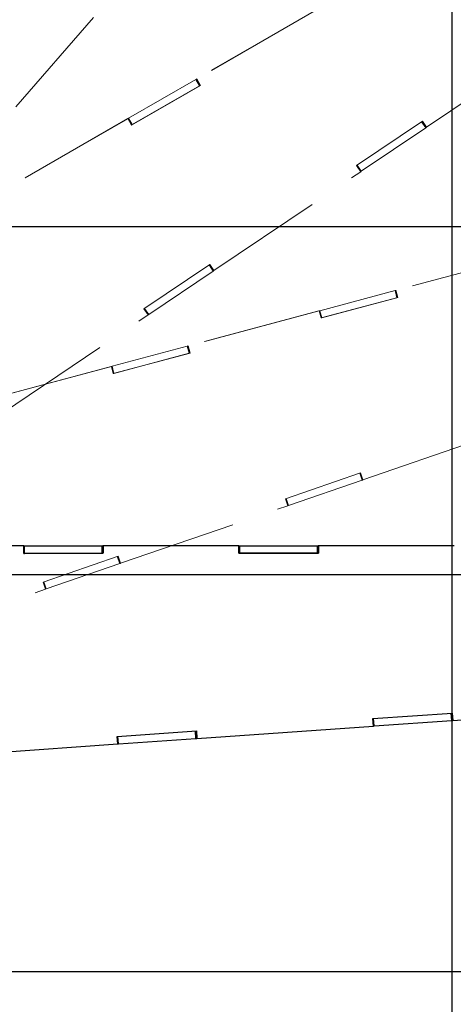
# Paper-space layout 'Sheet6' of a CAD drawing. Header units: inches. Extents: x 0.1 to 16.9, y 0.1 to 10.9.
# Tile 7 of 12: x 8.1 to 9, y 6.6 to 8.6. Entities that reach past the tile are written whole.
import ezdxf

# ---------------------------------------------------------------- set-up
doc = ezdxf.new("R2010")
doc.units = ezdxf.units.IN
doc.header["$MEASUREMENT"] = 0
doc.linetypes.add('PHANTOM', pattern=[0.5, 0.25, -0.05, 0.05, -0.05, 0.05, -0.05])
doc.layers.add('FORMAT', color=7, linetype='Continuous')
doc.styles.add('SLDTEXTSTYLE0', font='TXT', dxfattribs={"width": 0.75})
doc.dimstyles.new('SLDDIMSTYLE17', dxfattribs={"dimtxt": 0.104167, "dimasz": 0.13, "dimexe": 0, "dimexo": 0.0625, "dimgap": 0.026042, "dimtad": 0, "dimtih": 1, "dimtoh": 1, "dimdec": 0, "dimlfac": 12, "dimrnd": 1e-09, "dimzin": 12, "dimdsep": 46, "dimtxsty": 'SLDTEXTSTYLE0', "dimsah": 1, "dimcen": 0.09, "dimadec": 0, "dimazin": 3, "dimtfac": 1, "dimtdec": 0, "dimtofl": 0, "dimtmove": 0, "dimatfit": 3, "dimfxl": 1, "dimfrac": 2, "dimtolj": 1, "dimtzin": 12, "dimarcsym": 0})

# ---------------------------------------------------------------- blocks, each defined once
blk = doc.blocks.new('_D_95')
at = {"layer": 'FORMAT', "color": 7}
for p, q in [((10.4513, 6.5793), (10.4513, 1.6063)), ((6.9637, 3.1813), (6.9637, 1.6063)), ((8.4183, 1.8835), (8.3866, 1.8835)), ((8.3866, 1.8835), (8.3866, 1.7179)), ((8.7262, 1.8835), (8.7579, 1.8835)), ((8.7579, 1.8835), (8.7579, 1.7179)), ((6.9637, 1.7313), (8.299, 1.7313)), ((10.4513, 1.7313), (8.8455, 1.7313)), ((8.3866, 1.7179), (8.4183, 1.7179)), ((8.7579, 1.7179), (8.7262, 1.7179))]:
    blk.add_line(p, q, dxfattribs=at)
for points in [[(6.9637, 1.7313), (7.0937, 1.7113), (7.0937, 1.7513)], [(10.4513, 1.7313), (10.3213, 1.7513), (10.3213, 1.7113)]]:
    blk.add_solid(points, dxfattribs=at)
at = {"layer": 'FORMAT', "color": 7, "char_height": 0.10417, "attachment_point": 1, "style": 'SLDTEXTSTYLE0'}
for s, insert in [('1063', (8.4183, 1.8522)), ('42', (8.4953, 1.6922))]:
    blk.add_mtext(s, dxfattribs=dict(at, insert=insert))
blk = doc.blocks.new('_D_96')
at = {"layer": 'FORMAT', "color": 7}
for p, q in [((10.1589, 7.4175), (10.1589, 2.0489)), ((6.9637, 3.1813), (6.9637, 2.0489)), ((8.2115, 2.3261), (8.1798, 2.3261)), ((8.1798, 2.3261), (8.1798, 2.1606)), ((8.4424, 2.3261), (8.4741, 2.3261)), ((8.4741, 2.3261), (8.4741, 2.1606)), ((6.9637, 2.1739), (8.0922, 2.1739)), ((10.1589, 2.1739), (8.5617, 2.1739)), ((8.1798, 2.1606), (8.2115, 2.1606)), ((8.4741, 2.1606), (8.4424, 2.1606))]:
    blk.add_line(p, q, dxfattribs=at)
for points in [[(6.9637, 2.1739), (7.0937, 2.1539), (7.0937, 2.1939)], [(10.1589, 2.1739), (10.0289, 2.1939), (10.0289, 2.1539)]]:
    blk.add_solid(points, dxfattribs=at)
at = {"layer": 'FORMAT', "color": 7, "char_height": 0.10417, "attachment_point": 1, "style": 'SLDTEXTSTYLE0'}
for s, insert in [('974', (8.2115, 2.2949)), ('38', (8.25, 2.1349))]:
    blk.add_mtext(s, dxfattribs=dict(at, insert=insert))
blk = doc.blocks.new('_D_97')
at = {"layer": 'FORMAT', "color": 7}
for p, q in [((9.6593, 8.152), (9.6593, 2.4485)), ((6.9637, 3.1813), (6.9637, 2.4485)), ((8.0037, 2.7257), (7.972, 2.7257)), ((7.972, 2.7257), (7.972, 2.5602)), ((8.2346, 2.7257), (8.2663, 2.7257)), ((8.2663, 2.7257), (8.2663, 2.5602)), ((6.9637, 2.5735), (7.8844, 2.5735)), ((7.972, 2.5602), (8.0037, 2.5602)), ((8.2663, 2.5602), (8.2346, 2.5602)), ((9.6593, 2.5735), (8.3539, 2.5735))]:
    blk.add_line(p, q, dxfattribs=at)
for points in [[(6.9637, 2.5735), (7.0937, 2.5535), (7.0937, 2.5935)], [(9.6593, 2.5735), (9.5293, 2.5935), (9.5293, 2.5535)]]:
    blk.add_solid(points, dxfattribs=at)
at = {"layer": 'FORMAT', "color": 7, "char_height": 0.10417, "attachment_point": 1, "style": 'SLDTEXTSTYLE0'}
for s, insert in [('822', (8.0037, 2.6944)), ('32', (8.0422, 2.5344))]:
    blk.add_mtext(s, dxfattribs=dict(at, insert=insert))
blk = doc.blocks.new('_D_98')
at = {"layer": 'FORMAT', "color": 7}
for p, q in [((8.9867, 8.7322), (8.9867, 2.8494)), ((6.9637, 3.1813), (6.9637, 2.8494)), ((7.812, 3.1266), (7.7803, 3.1266)), ((7.7803, 3.1266), (7.7803, 2.9611)), ((8.0429, 3.1266), (8.0746, 3.1266)), ((8.0746, 3.1266), (8.0746, 2.9611)), ((6.9637, 2.9744), (7.6927, 2.9744)), ((8.9867, 2.9744), (8.1622, 2.9744)), ((7.7803, 2.9611), (7.812, 2.9611)), ((8.0746, 2.9611), (8.0429, 2.9611))]:
    blk.add_line(p, q, dxfattribs=at)
for points in [[(6.9637, 2.9744), (7.0937, 2.9544), (7.0937, 2.9944)], [(8.9867, 2.9744), (8.8567, 2.9944), (8.8567, 2.9544)]]:
    blk.add_solid(points, dxfattribs=at)
at = {"layer": 'FORMAT', "color": 7, "char_height": 0.10417, "attachment_point": 1, "style": 'SLDTEXTSTYLE0'}
for s, insert in [('617', (7.812, 3.0954)), ('24', (7.8505, 2.9354))]:
    blk.add_mtext(s, dxfattribs=dict(at, insert=insert))
blk = doc.blocks.new('_D_99')
at = {"layer": 'FORMAT', "color": 7}
for p, q in [((10.5013, 6.6293), (11.3284, 6.6293)), ((11.2034, 6.6293), (11.2034, 5.2015)), ((11.088, 5.1804), (11.0563, 5.1804)), ((11.0563, 5.1804), (11.0563, 5.0149)), ((11.3189, 5.1804), (11.3505, 5.1804)), ((11.3505, 5.1804), (11.3505, 5.0149)), ((11.0563, 5.0149), (11.088, 5.0149)), ((11.3505, 5.0149), (11.3189, 5.0149)), ((11.2034, 3.4396), (11.2034, 4.8549)), ((7.1804, 3.4396), (11.3284, 3.4396))]:
    blk.add_line(p, q, dxfattribs=at)
for points in [[(11.2034, 6.6293), (11.1834, 6.4993), (11.2234, 6.4993)], [(11.2034, 3.4396), (11.2234, 3.5696), (11.1834, 3.5696)]]:
    blk.add_solid(points, dxfattribs=at)
at = {"layer": 'FORMAT', "color": 7, "char_height": 0.10417, "attachment_point": 1, "style": 'SLDTEXTSTYLE0'}
for s, insert in [('972', (11.088, 5.1492)), ('38', (11.1264, 4.9891))]:
    blk.add_mtext(s, dxfattribs=dict(at, insert=insert))
blk = doc.blocks.new('_D_100')
at = {"layer": 'FORMAT', "color": 7}
for p, q in [((10.2089, 7.4675), (11.8008, 7.4675)), ((11.6758, 7.4675), (11.6758, 5.5757)), ((11.5219, 5.5545), (11.4902, 5.5545)), ((11.4902, 5.5545), (11.4902, 5.389)), ((11.8298, 5.5545), (11.8615, 5.5545)), ((11.8615, 5.5545), (11.8615, 5.389)), ((11.4902, 5.389), (11.5219, 5.389)), ((11.8615, 5.389), (11.8298, 5.389)), ((11.6758, 3.4396), (11.6758, 5.229)), ((7.1804, 3.4396), (11.8008, 3.4396))]:
    blk.add_line(p, q, dxfattribs=at)
for points in [[(11.6758, 7.4675), (11.6558, 7.3375), (11.6958, 7.3375)], [(11.6758, 3.4396), (11.6958, 3.5696), (11.6558, 3.5696)]]:
    blk.add_solid(points, dxfattribs=at)
at = {"layer": 'FORMAT', "color": 7, "char_height": 0.10417, "attachment_point": 1, "style": 'SLDTEXTSTYLE0'}
for s, insert in [('1228', (11.5219, 5.5233)), ('48', (11.5989, 5.3633))]:
    blk.add_mtext(s, dxfattribs=dict(at, insert=insert))
blk = doc.blocks.new('_D_101')
at = {"layer": 'FORMAT', "color": 7}
for p, q in [((9.7093, 8.202), (12.2733, 8.202)), ((12.1483, 8.202), (12.1483, 6.0052)), ((11.9944, 5.984), (11.9627, 5.984)), ((11.9627, 5.984), (11.9627, 5.8185)), ((12.3022, 5.984), (12.3339, 5.984)), ((12.3339, 5.984), (12.3339, 5.8185)), ((11.9627, 5.8185), (11.9944, 5.8185)), ((12.3339, 5.8185), (12.3022, 5.8185)), ((12.1483, 3.4396), (12.1483, 5.6585)), ((7.1804, 3.4396), (12.2733, 3.4396))]:
    blk.add_line(p, q, dxfattribs=at)
for points in [[(12.1483, 8.202), (12.1283, 8.072), (12.1683, 8.072)], [(12.1483, 3.4396), (12.1683, 3.5696), (12.1283, 3.5696)]]:
    blk.add_solid(points, dxfattribs=at)
at = {"layer": 'FORMAT', "color": 7, "char_height": 0.10417, "attachment_point": 1, "style": 'SLDTEXTSTYLE0'}
for s, insert in [('1452', (11.9944, 5.9528)), ('57', (12.0713, 5.7928))]:
    blk.add_mtext(s, dxfattribs=dict(at, insert=insert))
blk = doc.blocks.new('_D_102')
at = {"layer": 'FORMAT', "color": 7}
for p, q in [((9.0367, 8.7822), (12.7457, 8.7822)), ((12.6207, 8.7822), (12.6207, 6.4717)), ((12.4668, 6.4506), (12.4351, 6.4506)), ((12.4351, 6.4506), (12.4351, 6.2851)), ((12.7747, 6.4506), (12.8063, 6.4506)), ((12.8063, 6.4506), (12.8063, 6.2851)), ((12.4351, 6.2851), (12.4668, 6.2851)), ((12.8063, 6.2851), (12.7747, 6.2851)), ((12.6207, 3.4396), (12.6207, 6.1251)), ((7.1804, 3.4396), (12.7457, 3.4396))]:
    blk.add_line(p, q, dxfattribs=at)
for points in [[(12.6207, 8.7822), (12.6007, 8.6522), (12.6407, 8.6522)], [(12.6207, 3.4396), (12.6407, 3.5696), (12.6007, 3.5696)]]:
    blk.add_solid(points, dxfattribs=at)
at = {"layer": 'FORMAT', "color": 7, "char_height": 0.10417, "attachment_point": 1, "style": 'SLDTEXTSTYLE0'}
for s, insert in [('1628', (12.4668, 6.4194)), ('64', (12.5438, 6.2594))]:
    blk.add_mtext(s, dxfattribs=dict(at, insert=insert))
blk = doc.blocks.new('_D_103')
at = {"layer": 'FORMAT', "color": 7}
for p, q in [((10.4013, 6.6293), (5.6094, 6.6293)), ((5.7344, 6.6293), (5.7344, 5.8107)), ((5.6189, 5.7896), (5.5873, 5.7896)), ((5.5873, 5.7896), (5.5873, 5.6241)), ((5.8498, 5.7896), (5.8815, 5.7896)), ((5.8815, 5.7896), (5.8815, 5.6241)), ((5.5873, 5.6241), (5.6189, 5.6241)), ((5.8815, 5.6241), (5.8498, 5.6241)), ((5.7344, 4.7417), (5.7344, 5.4641)), ((6.7523, 4.7417), (5.6094, 4.7417))]:
    blk.add_line(p, q, dxfattribs=at)
for points in [[(5.7344, 6.6293), (5.7144, 6.4993), (5.7544, 6.4993)], [(5.7344, 4.7417), (5.7544, 4.8717), (5.7144, 4.8717)]]:
    blk.add_solid(points, dxfattribs=at)
at = {"layer": 'FORMAT', "color": 7, "char_height": 0.10417, "attachment_point": 1, "style": 'SLDTEXTSTYLE0'}
for s, insert in [('575', (5.6189, 5.7584)), ('23', (5.6574, 5.5983))]:
    blk.add_mtext(s, dxfattribs=dict(at, insert=insert))
blk = doc.blocks.new('_D_104')
at = {"layer": 'FORMAT', "color": 7}
for p, q in [((10.1089, 7.4675), (5.1791, 7.4675)), ((5.3041, 7.4675), (5.3041, 6.2068)), ((5.1887, 6.1857), (5.157, 6.1857)), ((5.157, 6.1857), (5.157, 6.0202)), ((5.4196, 6.1857), (5.4513, 6.1857)), ((5.4513, 6.1857), (5.4513, 6.0202)), ((5.157, 6.0202), (5.1887, 6.0202)), ((5.4513, 6.0202), (5.4196, 6.0202)), ((5.3041, 4.7417), (5.3041, 5.8602)), ((6.7523, 4.7417), (5.1791, 4.7417))]:
    blk.add_line(p, q, dxfattribs=at)
for points in [[(5.3041, 7.4675), (5.2841, 7.3375), (5.3241, 7.3375)], [(5.3041, 4.7417), (5.3241, 4.8717), (5.2841, 4.8717)]]:
    blk.add_solid(points, dxfattribs=at)
at = {"layer": 'FORMAT', "color": 7, "char_height": 0.10417, "attachment_point": 1, "style": 'SLDTEXTSTYLE0'}
for s, insert in [('831', (5.1887, 6.1544)), ('33', (5.2272, 5.9944))]:
    blk.add_mtext(s, dxfattribs=dict(at, insert=insert))
blk = doc.blocks.new('_D_105')
at = {"layer": 'FORMAT', "color": 7}
for p, q in [((9.6093, 8.202), (4.7335, 8.202)), ((4.8585, 8.202), (4.8585, 6.5895)), ((4.7045, 6.5684), (4.6728, 6.5684)), ((4.6728, 6.5684), (4.6728, 6.4029)), ((5.0124, 6.5684), (5.0441, 6.5684)), ((5.0441, 6.5684), (5.0441, 6.4029)), ((4.6728, 6.4029), (4.7045, 6.4029)), ((5.0441, 6.4029), (5.0124, 6.4029)), ((4.8585, 4.7417), (4.8585, 6.2429)), ((6.7523, 4.7417), (4.7335, 4.7417))]:
    blk.add_line(p, q, dxfattribs=at)
for points in [[(4.8585, 8.202), (4.8385, 8.072), (4.8785, 8.072)], [(4.8585, 4.7417), (4.8785, 4.8717), (4.8385, 4.8717)]]:
    blk.add_solid(points, dxfattribs=at)
at = {"layer": 'FORMAT', "color": 7, "char_height": 0.10417, "attachment_point": 1, "style": 'SLDTEXTSTYLE0'}
for s, insert in [('1055', (4.7045, 6.5372)), ('42', (4.7815, 6.3772))]:
    blk.add_mtext(s, dxfattribs=dict(at, insert=insert))
blk = doc.blocks.new('_D_106')
at = {"layer": 'FORMAT', "color": 7}
for p, q in [((8.9367, 8.7822), (4.1921, 8.7822)), ((4.3171, 8.7822), (4.3171, 6.975)), ((4.1631, 6.9538), (4.1314, 6.9538)), ((4.1314, 6.9538), (4.1314, 6.7883)), ((4.471, 6.9538), (4.5027, 6.9538)), ((4.5027, 6.9538), (4.5027, 6.7883)), ((4.1314, 6.7883), (4.1631, 6.7883)), ((4.5027, 6.7883), (4.471, 6.7883)), ((4.3171, 4.7417), (4.3171, 6.6283)), ((6.7523, 4.7417), (4.1921, 4.7417))]:
    blk.add_line(p, q, dxfattribs=at)
for points in [[(4.3171, 8.7822), (4.2971, 8.6522), (4.3371, 8.6522)], [(4.3171, 4.7417), (4.3371, 4.8717), (4.2971, 4.8717)]]:
    blk.add_solid(points, dxfattribs=at)
at = {"layer": 'FORMAT', "color": 7, "char_height": 0.10417, "attachment_point": 1, "style": 'SLDTEXTSTYLE0'}
for s, insert in [('1232', (4.1631, 6.9226)), ('48', (4.2401, 6.7626))]:
    blk.add_mtext(s, dxfattribs=dict(at, insert=insert))

psp = doc.layouts.new('Sheet6')

# ---------------------------------------------------------------- linework, layer by layer
at = {"color": 7, "linetype": 'PHANTOM', "lineweight": 18}
for p, q in [((8.0666, 8.4551), (8.3115, 8.7368)), ((8.6957, 8.6571), (8.4478, 8.5139)), ((8.6962, 8.6573), (8.4482, 8.5141)), ((8.933, 8.4121), (9.2424, 8.6208)), ((8.3044, 8.4311), (8.4465, 8.5131)), ((8.4465, 8.5131), (8.4475, 8.5137)), ((8.4543, 8.4996), (8.4465, 8.5131)), ((8.4478, 8.5139), (8.4475, 8.5137)), ((8.4553, 8.5002), (8.4475, 8.5137)), ((8.4478, 8.5139), (8.4482, 8.5141)), ((8.4478, 8.5139), (8.4556, 8.5004)), ((8.4482, 8.5141), (8.456, 8.5006)), ((8.456, 8.5006), (8.3109, 8.4168)), ((8.3122, 8.4176), (8.4543, 8.4996)), ((8.4543, 8.4996), (8.4553, 8.5002)), ((8.4556, 8.5004), (8.4553, 8.5002)), ((8.4556, 8.5004), (8.456, 8.5006)), ((8.3027, 8.4301), (8.0547, 8.287)), ((8.3031, 8.4304), (8.0551, 8.2872)), ((8.3031, 8.4304), (8.3027, 8.4301)), ((8.3027, 8.4301), (8.3031, 8.4304)), ((8.3031, 8.4304), (8.3033, 8.4305)), ((8.3031, 8.4304), (8.3031, 8.4304)), ((8.3109, 8.4168), (8.3031, 8.4304)), ((8.3033, 8.4305), (8.3044, 8.4311)), ((8.3111, 8.4169), (8.3033, 8.4305)), ((8.3122, 8.4176), (8.3044, 8.4311)), ((8.3111, 8.4169), (8.3122, 8.4176)), ((8.7853, 8.3313), (8.9243, 8.425)), ((8.9313, 8.411), (8.9226, 8.4239)), ((8.9323, 8.4116), (8.9236, 8.4246)), ((8.9243, 8.425), (8.933, 8.4121)), ((8.3109, 8.4168), (8.3111, 8.4169)), ((8.3109, 8.4168), (8.3109, 8.4168)), ((8.7953, 8.3192), (8.9313, 8.411)), ((8.9313, 8.411), (8.9323, 8.4116)), ((8.9323, 8.4116), (8.9328, 8.4119)), ((8.9326, 8.4118), (8.933, 8.4121)), ((8.4847, 8.1096), (8.7941, 8.3183)), ((8.7941, 8.3183), (8.7853, 8.3313)), ((8.7941, 8.3184), (8.7853, 8.3313)), ((8.7942, 8.3185), (8.7855, 8.3314)), ((8.7953, 8.3192), (8.7866, 8.3321)), ((8.7941, 8.3184), (8.7942, 8.3185)), ((8.7941, 8.3184), (8.7941, 8.3184)), ((8.7942, 8.3185), (8.7953, 8.3192)), ((9.1446, 8.1419), (8.868, 8.0678)), ((9.1451, 8.142), (8.8685, 8.0679)), ((8.337, 8.0289), (8.4759, 8.1226)), ((8.347, 8.0168), (8.483, 8.1085)), ((8.483, 8.1085), (8.4743, 8.1215)), ((8.484, 8.1092), (8.4753, 8.1222)), ((8.4759, 8.1226), (8.4847, 8.1096)), ((8.483, 8.1085), (8.484, 8.1092)), ((8.484, 8.1092), (8.4844, 8.1095)), ((8.4842, 8.1094), (8.4847, 8.1096)), ((8.7081, 8.0249), (8.8666, 8.0674)), ((8.8666, 8.0674), (8.8677, 8.0677)), ((8.8706, 8.0523), (8.8666, 8.0674)), ((8.868, 8.0678), (8.8677, 8.0677)), ((8.8718, 8.0526), (8.8677, 8.0677)), ((8.868, 8.0678), (8.8685, 8.0679)), ((8.868, 8.0678), (8.8721, 8.0527)), ((8.8685, 8.0679), (8.8726, 8.0528)), ((8.8726, 8.0528), (8.7107, 8.0095)), ((8.7121, 8.0099), (8.8706, 8.0523)), ((8.8706, 8.0523), (8.8718, 8.0526)), ((8.8721, 8.0527), (8.8718, 8.0526)), ((8.8721, 8.0527), (8.8726, 8.0528)), ((8.3457, 8.0159), (8.337, 8.0289)), ((8.3457, 8.0159), (8.337, 8.0289)), ((8.3459, 8.0161), (8.3372, 8.029)), ((8.347, 8.0168), (8.3382, 8.0297)), ((8.7062, 8.0244), (8.4296, 7.9503)), ((8.7066, 8.0246), (8.4301, 7.9505)), ((8.7066, 8.0246), (8.7062, 8.0244)), ((8.7062, 8.0244), (8.7066, 8.0246)), ((8.7066, 8.0246), (8.7066, 8.0246)), ((8.7066, 8.0246), (8.7068, 8.0246)), ((8.7107, 8.0095), (8.7066, 8.0246)), ((8.7068, 8.0246), (8.7081, 8.0249)), ((8.7109, 8.0095), (8.7068, 8.0246)), ((8.7121, 8.0099), (8.7081, 8.0249)), ((8.0363, 7.8072), (8.3457, 8.0159)), ((8.3457, 8.0159), (8.3459, 8.0161)), ((8.3457, 8.0159), (8.3457, 8.0159)), ((8.3459, 8.0161), (8.347, 8.0168)), ((8.7107, 8.0095), (8.7109, 8.0095)), ((8.7107, 8.0095), (8.7107, 8.0095)), ((8.7109, 8.0095), (8.7121, 8.0099)), ((8.2697, 7.9075), (8.4282, 7.9499)), ((8.4282, 7.9499), (8.4293, 7.9503)), ((8.4322, 7.9349), (8.4282, 7.9499)), ((8.4334, 7.9352), (8.4293, 7.9503)), ((8.4296, 7.9503), (8.4293, 7.9503)), ((8.4296, 7.9503), (8.4301, 7.9505)), ((8.4296, 7.9503), (8.4337, 7.9352)), ((8.4301, 7.9505), (8.4341, 7.9354)), ((8.4341, 7.9354), (8.2723, 7.892)), ((8.2737, 7.8924), (8.4322, 7.9349)), ((8.4322, 7.9349), (8.4334, 7.9352)), ((8.4337, 7.9352), (8.4334, 7.9352)), ((8.4337, 7.9352), (8.4341, 7.9354)), ((8.2678, 7.907), (7.9912, 7.8329)), ((8.2682, 7.9071), (7.9917, 7.833)), ((8.2682, 7.9071), (8.2678, 7.907)), ((8.2678, 7.907), (8.2682, 7.9071)), ((8.2682, 7.9071), (8.2682, 7.9071)), ((8.2682, 7.9071), (8.2684, 7.9071)), ((8.2723, 7.892), (8.2682, 7.9071)), ((8.2684, 7.9071), (8.2697, 7.9075)), ((8.2725, 7.892), (8.2684, 7.9071)), ((8.2737, 7.8924), (8.2697, 7.9075)), ((8.2723, 7.892), (8.2725, 7.892)), ((8.2723, 7.892), (8.2723, 7.892)), ((8.2725, 7.892), (8.2737, 7.8924)), ((8.799, 7.6678), (9.1519, 7.7893)), ((8.6355, 7.628), (8.7939, 7.6825)), ((8.7971, 7.6671), (8.792, 7.6819)), ((8.7983, 7.6675), (8.7932, 7.6823)), ((8.7939, 7.6825), (8.799, 7.6678)), ((8.642, 7.6137), (8.7971, 7.6671)), ((8.7971, 7.6671), (8.7983, 7.6675)), ((8.7983, 7.6675), (8.7988, 7.6677)), ((8.7985, 7.6677), (8.799, 7.6678)), ((8.6406, 7.6132), (8.6355, 7.628)), ((8.6406, 7.6132), (8.6355, 7.628)), ((8.6408, 7.6133), (8.6357, 7.6281)), ((8.642, 7.6137), (8.6369, 7.6285)), ((8.2877, 7.4917), (8.6406, 7.6132)), ((8.6405, 7.6132), (8.6406, 7.6132)), ((8.6406, 7.6132), (8.6408, 7.6133)), ((8.6408, 7.6133), (8.642, 7.6137)), ((8.1241, 7.4519), (8.2826, 7.5065)), ((8.2858, 7.4911), (8.2807, 7.5058)), ((8.2869, 7.4915), (8.2818, 7.5062)), ((8.2826, 7.5065), (8.2877, 7.4917)), ((8.1306, 7.4376), (8.2858, 7.4911)), ((8.2858, 7.4911), (8.2869, 7.4915)), ((8.2869, 7.4915), (8.2874, 7.4916)), ((8.2872, 7.4916), (8.2877, 7.4917)), ((8.1292, 7.4371), (8.1241, 7.4519)), ((8.1292, 7.4371), (8.1241, 7.4519)), ((8.1294, 7.4372), (8.1243, 7.452)), ((8.1306, 7.4376), (8.1256, 7.4524)), ((7.7763, 7.3156), (8.1292, 7.4371)), ((8.1292, 7.4371), (8.1294, 7.4372)), ((8.1292, 7.4371), (8.1292, 7.4371)), ((8.1294, 7.4372), (8.1306, 7.4376))]:
    psp.add_line(p, q, dxfattribs=at)
at = {"color": 7, "linetype": 'Continuous', "lineweight": 25}
for p, q in [((8.083, 7.5283), (7.7967, 7.5283)), ((8.0835, 7.5283), (7.7972, 7.5283)), ((8.0835, 7.5283), (8.083, 7.5283)), ((8.083, 7.5283), (8.0835, 7.5283)), ((8.0835, 7.5127), (8.0835, 7.5283)), ((8.0835, 7.5283), (8.0837, 7.5283)), ((8.0835, 7.5127), (8.0835, 7.5283)), ((8.0837, 7.5127), (8.0837, 7.5283)), ((8.0837, 7.5283), (8.085, 7.5283)), ((8.085, 7.5283), (8.2491, 7.5284)), ((8.085, 7.5127), (8.085, 7.5283)), ((8.2491, 7.5128), (8.2491, 7.5284)), ((8.2491, 7.5284), (8.2503, 7.5284)), ((8.2503, 7.5128), (8.2503, 7.5284)), ((8.2506, 7.5284), (8.2503, 7.5284)), ((8.2506, 7.5284), (8.2511, 7.5284)), ((8.2506, 7.5284), (8.2506, 7.5128)), ((8.5369, 7.5284), (8.2506, 7.5284)), ((8.2511, 7.5284), (8.2511, 7.5128)), ((8.5374, 7.5284), (8.2511, 7.5284)), ((8.5374, 7.5284), (8.5369, 7.5284)), ((8.5369, 7.5284), (8.5374, 7.5284)), ((8.5374, 7.5284), (8.5374, 7.5284)), ((8.5374, 7.5284), (8.5376, 7.5284)), ((8.5374, 7.5128), (8.5374, 7.5284)), ((8.5376, 7.5128), (8.5376, 7.5284)), ((8.5376, 7.5284), (8.5389, 7.5284)), ((8.5389, 7.5284), (8.703, 7.5285)), ((8.5389, 7.5128), (8.5389, 7.5284)), ((8.703, 7.5128), (8.703, 7.5285)), ((8.703, 7.5285), (8.7042, 7.5285)), ((8.7042, 7.5128), (8.7042, 7.5285)), ((8.7045, 7.5285), (8.7042, 7.5285)), ((8.7045, 7.5285), (8.705, 7.5285)), ((8.7045, 7.5285), (8.7045, 7.5128)), ((8.9908, 7.5285), (8.7045, 7.5285)), ((8.705, 7.5285), (8.705, 7.5128)), ((8.9913, 7.5285), (8.705, 7.5285)), ((8.2511, 7.5128), (8.0835, 7.5127)), ((8.0835, 7.5127), (8.0837, 7.5127)), ((8.0835, 7.5127), (8.0835, 7.5127)), ((8.0837, 7.5127), (8.085, 7.5127)), ((8.085, 7.5127), (8.2491, 7.5128)), ((8.2491, 7.5128), (8.2503, 7.5128)), ((8.2506, 7.5128), (8.2503, 7.5128)), ((8.2506, 7.5128), (8.2511, 7.5128)), ((8.5374, 7.5128), (8.5376, 7.5128)), ((8.705, 7.5128), (8.5374, 7.5128)), ((8.5374, 7.5128), (8.5374, 7.5128)), ((8.5376, 7.5128), (8.5389, 7.5128)), ((8.5389, 7.5128), (8.703, 7.5128)), ((8.703, 7.5128), (8.7042, 7.5128)), ((8.7045, 7.5128), (8.7042, 7.5128)), ((8.7045, 7.5128), (8.705, 7.5128)), ((8.8199, 7.1638), (8.9871, 7.1756)), ((8.9862, 7.1598), (8.9851, 7.1754)), ((8.9874, 7.1599), (8.9863, 7.1755)), ((8.9871, 7.1756), (8.9882, 7.16)), ((8.9882, 7.16), (9.3605, 7.1861)), ((8.821, 7.1482), (8.8199, 7.1638)), ((8.8211, 7.1483), (8.82, 7.1638)), ((8.8213, 7.1483), (8.8202, 7.1638)), ((8.8225, 7.1484), (8.8214, 7.1639)), ((8.8225, 7.1484), (8.9862, 7.1598)), ((8.9862, 7.1598), (8.9874, 7.1599)), ((8.9874, 7.1599), (8.988, 7.16)), ((8.9877, 7.16), (8.9882, 7.16)), ((8.2805, 7.126), (8.4476, 7.1377)), ((8.4467, 7.122), (8.4456, 7.1376)), ((8.4479, 7.1221), (8.4469, 7.1377)), ((8.4476, 7.1377), (8.4487, 7.1221)), ((8.4487, 7.1221), (8.821, 7.1482)), ((8.821, 7.1483), (8.8211, 7.1483)), ((8.8211, 7.1483), (8.8213, 7.1483)), ((8.8213, 7.1483), (8.8225, 7.1484)), ((7.9092, 7.0843), (8.2815, 7.1104)), ((8.2815, 7.1104), (8.2805, 7.126)), ((8.2816, 7.1104), (8.2805, 7.126)), ((8.2818, 7.1104), (8.2807, 7.126)), ((8.2815, 7.1104), (8.2816, 7.1104)), ((8.2816, 7.1104), (8.2818, 7.1104)), ((8.2818, 7.1104), (8.2831, 7.1105)), ((8.2831, 7.1105), (8.282, 7.1261)), ((8.2831, 7.1105), (8.4467, 7.122)), ((8.4467, 7.122), (8.4479, 7.1221)), ((8.4479, 7.1221), (8.4485, 7.1221)), ((8.4482, 7.1221), (8.4487, 7.1221))]:
    psp.add_line(p, q, dxfattribs=at)

# ---------------------------------------------------------------- dimensions: what is measured, and where the dimension line sits
at = {"layer": 'FORMAT', "color": 7}
for base, p1, p2, picture, middle in [((4.3171, 8.7822), (6.8023, 4.7417), (8.9867, 8.7822), '_D_106', (4.3171, 6.8016)), ((12.6207, 3.4396), (8.9867, 8.7822), (7.1304, 3.4396), '_D_102', (12.6207, 6.2984)), ((4.8585, 8.202), (6.8023, 4.7417), (9.6593, 8.202), '_D_105', (4.8585, 6.4162)), ((12.1483, 8.202), (7.1304, 3.4396), (9.6593, 8.202), '_D_101', (12.1483, 5.8318)), ((5.3041, 7.4675), (6.8023, 4.7417), (10.1589, 7.4675), '_D_104', (5.3041, 6.0335)), ((11.6758, 7.4675), (7.1304, 3.4396), (10.1589, 7.4675), '_D_100', (11.6758, 5.4023)), ((5.7344, 6.6293), (6.8023, 4.7417), (10.4513, 6.6293), '_D_103', (5.7344, 5.6374)), ((11.2034, 6.6293), (7.1304, 3.4396), (10.4513, 6.6293), '_D_99', (11.2034, 5.0282))]:
    dim = psp.add_linear_dim(base=base, p1=p1, p2=p2, angle=90, dimstyle='SLDDIMSTYLE17', dxfattribs=at)
    dim.commit()
    dim.dimension.update_dxf_attribs({"geometry": picture, "text_midpoint": middle, "dimtype": 160})
for base, p2, picture, middle in [((8.9867, 2.9744), (8.9867, 8.7822), '_D_98', (7.9275, 2.9744)), ((9.6593, 2.5735), (9.6593, 8.202), '_D_97', (8.1191, 2.5735)), ((10.1589, 2.1739), (10.1589, 7.4675), '_D_96', (8.327, 2.1739)), ((10.4513, 1.7313), (10.4513, 6.6293), '_D_95', (8.5723, 1.7313))]:
    dim = psp.add_linear_dim(base=base, p1=(6.9637, 3.2313), p2=p2, dimstyle='SLDDIMSTYLE17', dxfattribs=at)
    dim.commit()
    dim.dimension.update_dxf_attribs({"geometry": picture, "text_midpoint": middle, "dimtype": 160})

doc.saveas('drawing.dxf')
